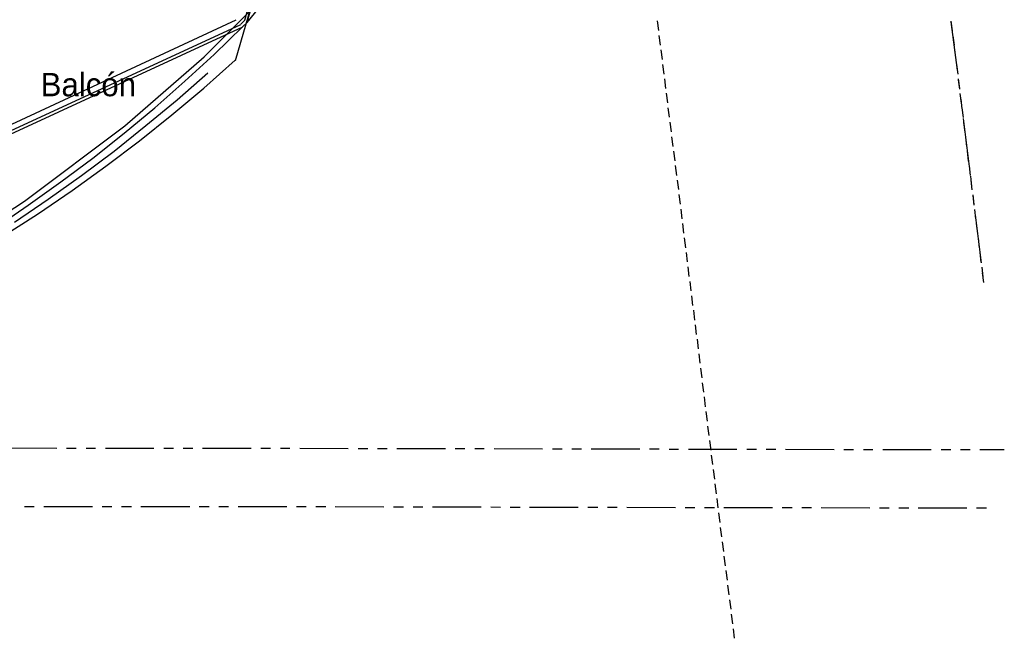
# Model space of a CAD drawing. Header units: feet. Extents: x -79 to 198, y -22 to 181.
# Tile 96 of 256: x 110 to 161, y 0 to 32. Entities that reach past the tile are written whole.
import ezdxf
from ezdxf.enums import TextEntityAlignment as Align

# ---------------------------------------------------------------- set-up
doc = ezdxf.new("R2010")
doc.units = ezdxf.units.FT
for name, color, linetype in [('A-AREA-UNIDAD', 30, 'CONTINUOUS'), ('A-LINEA', 7, 'CONTINUOUS'), ('A-NOMBRE-ESPACIO', 2, 'CONTINUOUS')]:
    doc.layers.add(name, color=color, linetype=linetype)

msp = doc.modelspace()

# ---------------------------------------------------------------- linework, layer by layer
at = {"layer": 'A-AREA-UNIDAD'}
msp.add_lwpolyline([(106.72, 19.7689), (110.72, 22.3644), (115.872, 26.24), (119.968, 29.7956), (123.232, 33.0844), (125.872, 36.5156), (119.28, 37.9556), (119.232, 38.56), (119.008, 38.0089), (105.632, 41.1556)], dxfattribs=at)
at = {"layer": 'A-LINEA'}
for p, q in [((122.1691, 31.562), (130.0559, 59.8186)), ((122.1691, 31.562), (130.0559, 59.8186)), ((121.5643, 29.6064), (130.1983, 59.2834)), ((122.0548, 31.6835), (129.9008, 59.776)), ((122.1691, 31.562), (126.2767, 36.6218)), ((71.0512, 8.0092), (121.838, 31.468)), ((71.4822, 8.3811), (121.6031, 31.7045)), ((121.8398, 31.4719), (122.0521, 31.6853)), ((121.9526, 31.349), (122.1662, 31.5638)), ((121.9526, 31.349), (122.1662, 31.5638)), ((121.9526, 31.349), (122.1662, 31.5638)), ((143.2667, 31.6444), (143.3333, 31.1511)), ((158.3867, 31.6311), (158.4533, 31.1378)), ((158.3867, 31.5911), (158.7067, 29.1111)), ((71.0098, 7.8319), (121.9507, 31.3451)), ((143.36, 30.8978), (143.4267, 30.4044)), ((158.48, 30.8844), (158.5467, 30.3911)), ((143.4533, 30.1511), (143.52, 29.6578)), ((158.5733, 30.1378), (158.64, 29.6444)), ((143.5467, 29.4044), (143.6133, 28.9111)), ((158.6667, 29.4044), (158.7333, 28.8978)), ((143.64, 28.6711), (143.7067, 28.1644)), ((158.76, 28.6578), (158.8267, 28.1644)), ((158.76, 28.6178), (158.8267, 28.1244)), ((143.7333, 27.9244), (143.8, 27.4311)), ((158.8533, 27.9111), (158.92, 27.4178)), ((158.8933, 27.6178), (158.9467, 27.1244)), ((143.8267, 27.1778), (143.8933, 26.6844)), ((158.9467, 27.1644), (159.0133, 26.6711)), ((143.92, 26.4311), (143.9867, 25.9378)), ((159.0133, 26.6311), (159.32, 24.1511)), ((159.04, 26.4178), (159.1067, 25.9244)), ((144.0133, 25.6844), (144.08, 25.1911)), ((159.1333, 25.6711), (159.1867, 25.1778)), ((144.1067, 24.9511), (144.1733, 24.4444)), ((159.2267, 24.9378), (159.28, 24.4311)), ((144.2, 24.2044), (144.2667, 23.6978)), ((159.32, 24.1911), (159.3733, 23.6978)), ((144.2933, 23.4578), (144.36, 22.9644)), ((159.3867, 23.6578), (159.44, 23.1511)), ((159.4133, 23.4444), (159.4667, 22.9511)), ((144.3867, 22.7111), (144.4533, 22.2178)), ((159.5067, 22.6978), (159.56, 22.2044)), ((159.5067, 22.6578), (159.5733, 22.1644)), ((144.48, 21.9644), (144.5333, 21.4711)), ((159.6, 21.9511), (159.6533, 21.4578)), ((159.6267, 21.6711), (159.9467, 19.1911)), ((144.5733, 21.2178), (144.6267, 20.7244)), ((159.6933, 21.2178), (159.7467, 20.7111)), ((144.6667, 20.4844), (144.72, 19.9778)), ((159.7867, 20.4711), (159.84, 19.9644)), ((144.76, 19.7378), (144.8133, 19.2444)), ((159.88, 19.7244), (159.9333, 19.2311)), ((144.8533, 18.9911), (144.9067, 18.4978)), ((159.9733, 18.9778), (160.0267, 18.4844)), ((144.9467, 18.2444), (145, 17.7511)), ((160, 18.6844), (160.0667, 18.1911)), ((145.04, 17.4978), (145.0933, 17.0044)), ((145.1333, 16.7644), (145.1867, 16.2578)), ((145.2267, 16.0178), (145.28, 15.5111)), ((145.32, 15.2711), (145.3733, 14.7778)), ((145.4133, 14.5244), (145.4667, 14.0311)), ((145.5067, 13.7778), (145.56, 13.2844)), ((145.5867, 13.0311), (145.6533, 12.5378)), ((145.68, 12.2978), (145.7467, 11.7911)), ((145.7733, 11.5511), (145.84, 11.0578)), ((145.8667, 10.8044), (145.9333, 10.3111)), ((109.88, 9.6844), (112.3733, 9.6711)), ((112.88, 9.6711), (113.3733, 9.6711)), ((113.88, 9.6711), (114.3733, 9.6711)), ((114.88, 9.6711), (117.3733, 9.6711)), ((117.88, 9.6711), (118.3733, 9.6711)), ((118.88, 9.6578), (119.3733, 9.6578)), ((119.88, 9.6578), (122.3733, 9.6578)), ((122.88, 9.6578), (123.3733, 9.6578)), ((123.88, 9.6578), (124.3733, 9.6578)), ((124.88, 9.6578), (127.3733, 9.6444)), ((127.88, 9.6444), (128.3733, 9.6444)), ((128.88, 9.6444), (129.3733, 9.6444)), ((129.88, 9.6444), (132.3733, 9.6444)), ((132.88, 9.6444), (133.3733, 9.6444)), ((133.88, 9.6444), (134.3733, 9.6444)), ((134.88, 9.6444), (137.3733, 9.6311)), ((137.88, 9.6311), (138.3733, 9.6311)), ((138.88, 9.6311), (139.3733, 9.6311)), ((139.88, 9.6311), (142.3733, 9.6311)), ((142.88, 9.6311), (143.3733, 9.6311)), ((145.96, 10.0578), (146.0267, 9.5644)), ((143.88, 9.6178), (144.3733, 9.6178)), ((144.88, 9.6178), (147.3733, 9.6178)), ((146.0533, 9.3111), (146.12, 8.8178)), ((147.88, 9.6178), (148.3733, 9.6178)), ((148.88, 9.6178), (149.3733, 9.6178)), ((149.88, 9.6178), (152.3733, 9.6044)), ((152.88, 9.6044), (153.3733, 9.6044)), ((153.88, 9.6044), (154.3733, 9.6044)), ((154.88, 9.6044), (157.3733, 9.6044)), ((157.88, 9.6044), (158.3733, 9.6044)), ((158.88, 9.6044), (159.3733, 9.6044)), ((159.88, 9.6044), (161.1333, 9.5911)), ((146.1467, 8.5644), (146.2133, 8.0711)), ((146.24, 7.8311), (146.3067, 7.3244)), ((110.7067, 6.6711), (111.2133, 6.6711)), ((111.7067, 6.6711), (114.2133, 6.6711)), ((114.7067, 6.6711), (115.2133, 6.6711)), ((115.7067, 6.6711), (116.2133, 6.6711)), ((116.7067, 6.6711), (119.2133, 6.6578)), ((119.7067, 6.6578), (120.2133, 6.6578)), ((120.7067, 6.6578), (121.2133, 6.6578)), ((121.7067, 6.6578), (124.2133, 6.6578)), ((124.7067, 6.6578), (125.2133, 6.6578)), ((125.7067, 6.6578), (126.2133, 6.6578)), ((126.7067, 6.6578), (129.2133, 6.6444)), ((129.7067, 6.6444), (130.2133, 6.6444)), ((130.7067, 6.6444), (131.2133, 6.6444)), ((131.7067, 6.6444), (134.2133, 6.6444)), ((134.7067, 6.6444), (135.2133, 6.6311)), ((135.7067, 6.6311), (136.2133, 6.6311)), ((136.7067, 6.6311), (139.2133, 6.6311)), ((139.7067, 6.6311), (140.2133, 6.6311)), ((140.7067, 6.6311), (141.2133, 6.6311)), ((141.7067, 6.6311), (144.2133, 6.6178)), ((144.7067, 6.6178), (145.2133, 6.6178)), ((145.7067, 6.6178), (146.2133, 6.6178)), ((146.3333, 7.0844), (146.4, 6.5911)), ((146.7067, 6.6178), (149.2133, 6.6178)), ((149.7067, 6.6178), (150.2133, 6.6178)), ((150.7067, 6.6178), (151.2133, 6.6178)), ((151.7067, 6.6178), (154.2133, 6.6044)), ((154.7067, 6.6044), (155.2133, 6.6044)), ((155.7067, 6.6044), (156.2133, 6.6044)), ((156.7067, 6.6044), (159.2133, 6.6044)), ((159.7067, 6.6044), (160.2133, 6.5911)), ((146.4267, 6.3378), (146.4933, 5.8444)), ((146.52, 5.5911), (146.5867, 5.0978)), ((146.6133, 4.8444), (146.68, 4.3511)), ((146.7067, 4.1111), (146.7733, 3.6044)), ((146.8, 3.3644), (146.8667, 2.8711)), ((146.8933, 2.6178), (146.96, 2.1244)), ((146.9867, 1.8711), (147.0533, 1.3778)), ((147.08, 1.1244), (147.1467, 0.6311)), ((147.1733, 0.3778), (147.24, -0.1156))]:
    msp.add_line(p, q, dxfattribs=at)
for points in [[(109.2133, 21.0178), (110.9067, 22.1644), (112.5867, 23.3644), (114.2267, 24.5911), (115.84, 25.8711), (117.4133, 27.1778), (118.96, 28.5378), (120.4667, 29.9244), (121.9467, 31.3511)], [(109.2133, 21.0178), (110.9067, 22.1644), (112.5867, 23.3644), (114.2267, 24.5911), (115.84, 25.8711), (117.4133, 27.1778), (118.96, 28.5378), (120.4667, 29.9244), (121.9467, 31.3511)], [(109.5867, 20.5511), (111.3867, 21.7111), (113.16, 22.9244), (114.9067, 24.1778), (116.6267, 25.4711), (118.2933, 26.8044), (119.9467, 28.1911), (121.5467, 29.6178)], [(110.2, 21.2978), (111.9333, 22.4711), (113.64, 23.6978), (115.32, 24.9511), (116.96, 26.2578), (118.5733, 27.5911), (120.1467, 28.9778)]]:
    msp.add_lwpolyline(points, dxfattribs=at)

# ---------------------------------------------------------------- texts
at = {"layer": 'A-NOMBRE-ESPACIO'}
msp.add_text('Balcón', height=1.2, dxfattribs=at).set_placement((114, 27.7689), align=Align.CENTER)

doc.saveas('drawing.dxf')
